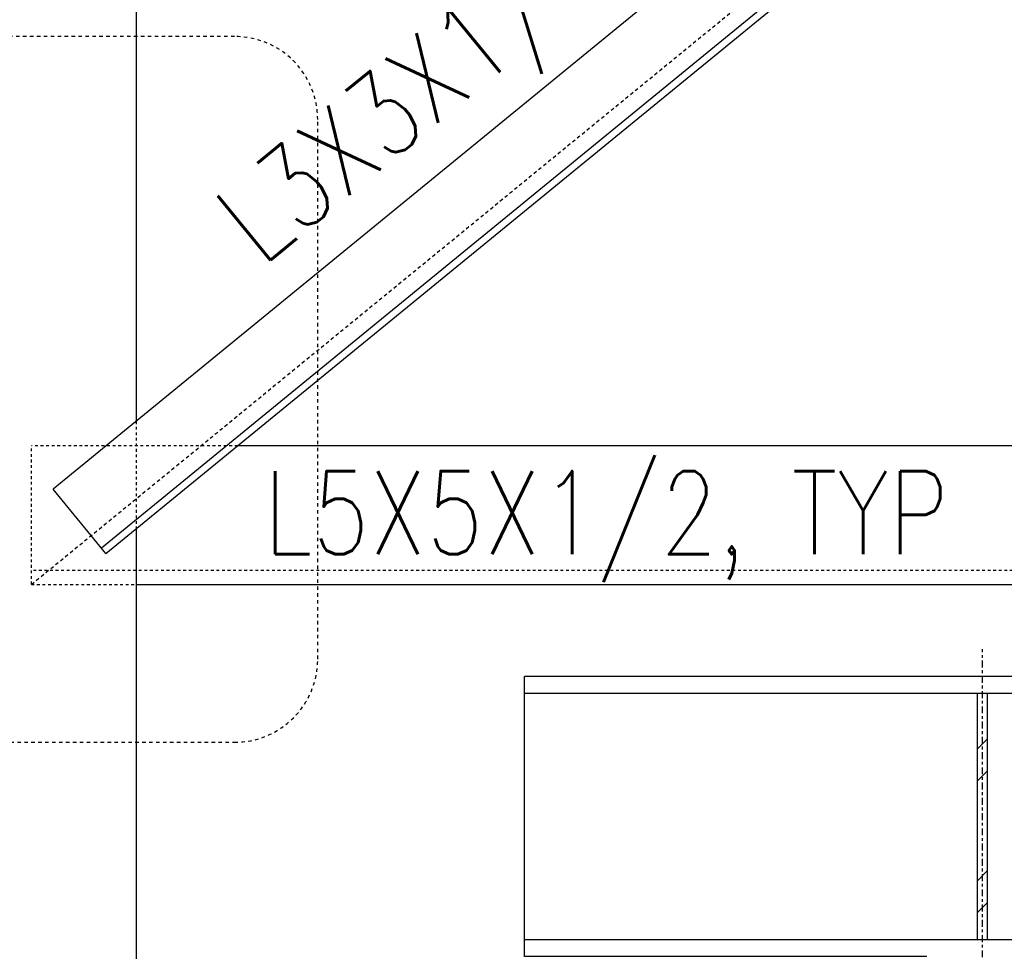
# Model space of a CAD drawing. Header units: inches. Extents: x -241 to 2916, y 110 to 330.
# Tile 21 of 40: x 1290 to 1325, y 181 to 214. Entities that reach past the tile are written whole.
import ezdxf

# ---------------------------------------------------------------- set-up
doc = ezdxf.new("R2010")
doc.units = ezdxf.units.IN
doc.header["$MEASUREMENT"] = 0
for name, pattern in [('Center 1_4_', [0.53125, 0.25, -0.09375, 0.09375, -0.09375]), ('Dash', [0.25, 0.125, -0.125]), ('Dash - 1_16_', [0.1875, 0.125, -0.0625]), ('Hidden 3_32_', [0.140625, 0.09375, -0.046875])]:
    doc.linetypes.add(name, pattern=pattern)
for name, color, linetype in [('A-WALL-PATT', 8, 'Continuous'), ('S-ANNO-NOTE', 2, 'Continuous'), ('S-BEAM', 10, 'Continuous'), ('S-BEAM-HDLN', 1, 'Dash'), ('S-COLS', 2, 'Continuous'), ('S-DETL', 90, 'Continuous'), ('S-DETL-CNTR', 1, 'Center 1_4_')]:
    doc.layers.add(name, color=color, linetype=linetype)
doc.layers.add('S-ANNO-SYMB', color=2, linetype='Continuous', lineweight=25)
doc.styles.add('Annotative', font='romans.shx', dxfattribs={"width": 0.8, "height": 0.125})

# ---------------------------------------------------------------- blocks, each defined once
blk = doc.blocks.new('051200_StructuralFraming-W-Flange - W10X54-1981470-DOOR RAIL SUPPORT 1')
at = {"layer": 'S-BEAM'}
for p, q in [((808.206, 179.885), (808.206, 180.5)), ((833.206, 180.5), (808.206, 180.5)), ((808.206, 179.187), (808.206, 179.885)), ((824.525, 179.885), (808.206, 179.885)), ((833.206, 179.885), (824.9, 179.885)), ((808.206, 171.712), (808.206, 179.187)), ((808.206, 171.015), (808.206, 171.712)), ((808.206, 170.4), (808.206, 171.015)), ((808.206, 171.015), (824.525, 171.015)), ((824.9, 171.015), (833.206, 171.015)), ((822.713, 170.4), (808.206, 170.4)), ((833.206, 170.4), (826.713, 170.4))]:
    blk.add_line(p, q, dxfattribs=at)
at = {"layer": 'S-BEAM-HDLN'}
for p, q in [((833.695, 180.5), (833.208, 180.5)), ((833.695, 180.5), (833.695, 179.885)), ((833.695, 179.885), (833.208, 179.885)), ((833.695, 179.885), (833.695, 179.187)), ((833.695, 179.187), (833.695, 171.712)), ((833.695, 171.712), (833.695, 171.015)), ((833.208, 171.015), (833.695, 171.015)), ((833.695, 171.015), (833.695, 170.4)), ((833.695, 170.4), (833.208, 170.4))]:
    blk.add_line(p, q, dxfattribs=at)

msp = doc.modelspace()

# ---------------------------------------------------------------- hatches: boundary and pattern name
at = {"layer": 'A-WALL-PATT', "lineweight": -3}
h = msp.add_hatch(dxfattribs=at)
h.set_pattern_fill('FP_3', color=8, style=0, pattern_type=2)
h.set_pattern_definition([(45, (1320.8724, 113.175), (-2.37588, 2.37588), []), (45, (1320.8724, 116.775), (-2.37588, 2.37588), [])])
h.paths.add_polyline_path([(1324.8476, 181.1899), (1324.8476, 190.0599), (1324.4726, 190.0599), (1324.4726, 181.1899)])

# ---------------------------------------------------------------- linework, layer by layer
at = {"layer": 'S-ANNO-SYMB', "linetype": 'Dash', "lineweight": -3}
msp.add_lwpolyline([(1276.6249, 188.3043), (1297.7013, 188.3043, 0.4142136), (1300.7013, 191.3043), (1300.7013, 210.762, 0.4142136), (1297.7013, 213.762), (1276.6249, 213.762, 0.4142136), (1273.6249, 210.762), (1273.6249, 191.3043, 0.4142136)], format="xyb", close=True, dxfattribs=at)
at = {"layer": 'S-BEAM'}
for p, q in [((1329.0029, 228.4), (1291.1618, 197.4354)), ((1330.7444, 226.2717), (1292.9033, 195.3072)), ((1293.0616, 195.1137), (1330.9027, 226.0782)), ((1328.1533, 199), (1297.811, 199)), ((1293.0616, 195.1137), (1291.1618, 197.4354)), ((1294.1533, 194), (1328.1533, 194))]:
    msp.add_line(p, q, dxfattribs=at)
at = {"layer": 'S-BEAM', "linetype": 'Hidden 3_32_'}
for p, q in [((1290.3805, 194), (1290.3805, 199)), ((1297.811, 199), (1290.3805, 199)), ((1294.1513, 194.5), (1290.3805, 194.5)), ((1328.1533, 194.5), (1294.1533, 194.5)), ((1290.3805, 194), (1294.1513, 194))]:
    msp.add_line(p, q, dxfattribs=at)
at = {"layer": 'S-COLS'}
for p, q in [((1294.1533, 229), (1294.1533, 199.8833)), ((1294.1533, 196.007), (1294.1533, 138))]:
    msp.add_line(p, q, dxfattribs=at)
at = {"layer": 'S-COLS', "linetype": 'Hidden 3_32_'}
msp.add_line((1294.1533, 199.8833), (1294.1533, 196.007), dxfattribs=at)
at = {"layer": 'S-DETL', "linetype": 'Dash - 1_16_', "lineweight": -3}
msp.add_line((1290.3805, 194), (1333.1533, 229), dxfattribs=at)
at = {"layer": 'S-DETL', "lineweight": -3}
for p, q in [((1324.4726, 190.0599), (1324.4726, 181.1899)), ((1324.8476, 190.0599), (1324.4726, 190.0599)), ((1324.8476, 181.1899), (1324.8476, 190.0599)), ((1324.4726, 181.1899), (1324.8476, 181.1899))]:
    msp.add_line(p, q, dxfattribs=at)
at = {"layer": 'S-DETL-CNTR', "lineweight": -3}
msp.add_line((1324.6601, 127.75), (1324.6601, 191.6596), dxfattribs=at)

# ---------------------------------------------------------------- block references
at = {"layer": 'S-BEAM-HDLN', "lineweight": -3}
msp.add_blockref('051200_StructuralFraming-W-Flange - W10X54-1981470-DOOR RAIL SUPPORT 1', (499.9474, 10.1749), dxfattribs=at)

# ---------------------------------------------------------------- texts
at = {"layer": 'S-ANNO-NOTE', "lineweight": -3, "insert": (1308.862, 212.4785), "char_height": 3, "width": 29.691137, "attachment_point": 8, "rotation": 39.29, "line_spacing_factor": 0.981704, "style": 'Annotative'}
msp.add_mtext('\\pxt3.2,6.4,9.6,12.8,16,19.2,22.4,25.6,28.8,32,35.2,38.4,41.6,44.8,48,51.2,54.4,57.6,60.8,64,67.2,70.4,73.6,76.8,80,83.2,86.4,89.6,92.8,96,99.2,102.4;L3X3X1/4, TYP', dxfattribs=at)
at = {"layer": 'S-ANNO-NOTE', "lineweight": -3, "insert": (1298.7586, 198.0843), "char_height": 3, "width": 29.691137, "attachment_point": 1, "line_spacing_factor": 0.981704, "style": 'Annotative'}
msp.add_mtext('\\pxt3.2,6.4,9.6,12.8,16,19.2,22.4,25.6,28.8,32,35.2,38.4,41.6,44.8,48,51.2,54.4,57.6,60.8,64,67.2,70.4,73.6,76.8,80,83.2,86.4,89.6,92.8,96,99.2,102.4;{L5X5X1/2, TYP}', dxfattribs=at)

doc.saveas('drawing.dxf')
